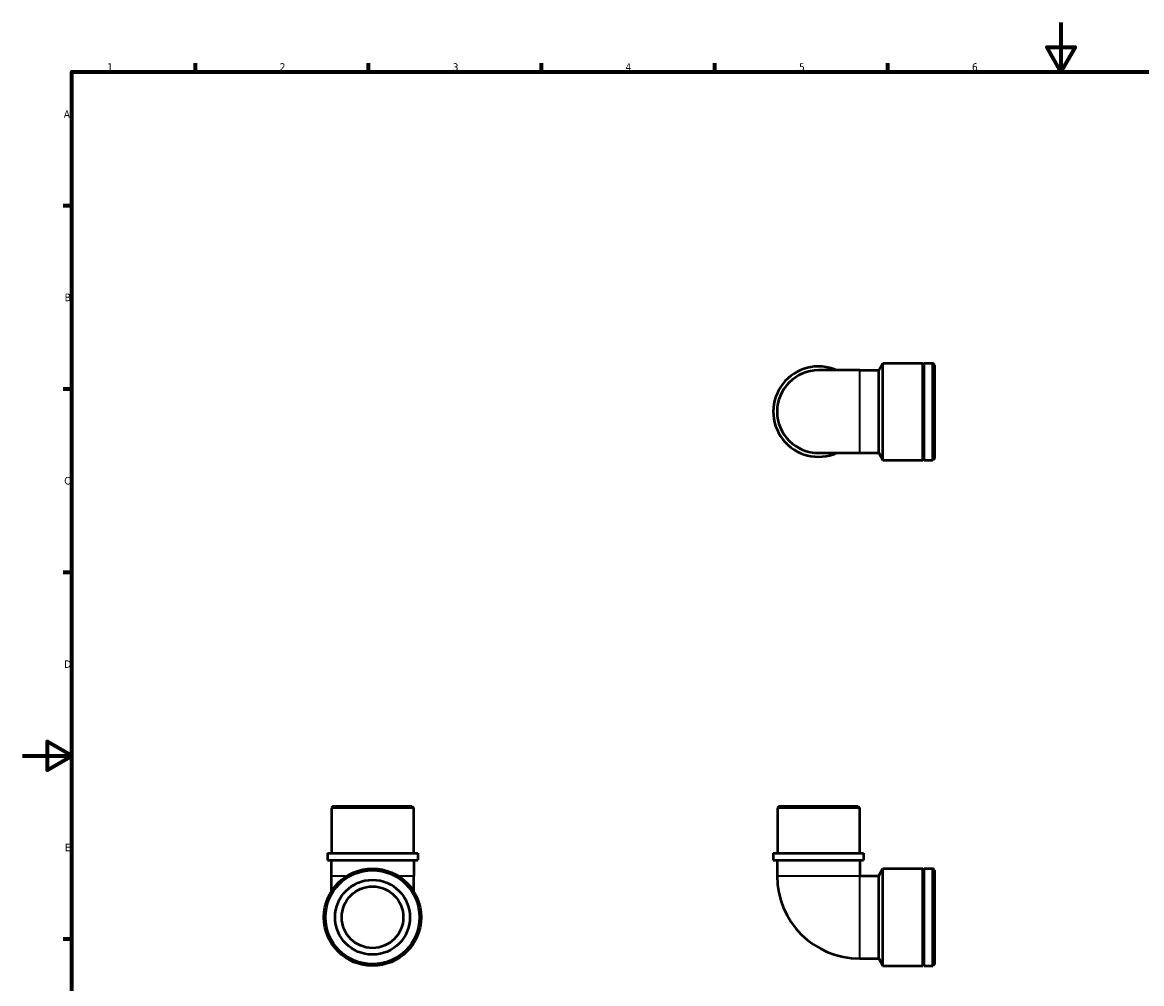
# Model space of a CAD drawing. Header units: millimetres. Extents: x 0 to 906, y -126 to 594.
# Tile 2 of 3: x 0 to 453, y 205 to 594. Entities that reach past the tile are written whole.
import ezdxf

# ---------------------------------------------------------------- set-up
doc = ezdxf.new("R2010")
doc.units = ezdxf.units.MM
for name, color, linetype, lineweight in [('Border (ANSI)', 7, 'Continuous', 70), ('Visible (ANSI)', 7, 'Continuous', 50), ('Visible Narrow (ANSI)', 7, 'Continuous', 35)]:
    doc.layers.add(name, color=color, linetype=linetype, lineweight=lineweight)
doc.styles.add('Note Text (ANSI)', font='tahoma.ttf')

# ---------------------------------------------------------------- blocks, each defined once
blk = doc.blocks.new('Borders Default Border')
at = {"layer": 'Border (ANSI)'}
for p, q in [((70.08, 574), (70.08, 577.45)), ((140.17, 574), (140.17, 577.45)), ((210.25, 574), (210.25, 577.45)), ((280.33, 574), (280.33, 577.45)), ((350.42, 574), (350.42, 577.45)), ((20, 519.75), (16.55, 519.75)), ((20, 445.5), (16.55, 445.5)), ((20, 371.25), (16.55, 371.25)), ((20, 222.75), (16.55, 222.75))]:
    blk.add_line(p, q, dxfattribs=at)
at = {"layer": 'Border (ANSI)', "flags": 128}
for points in [[(420.5, 594), (420.5, 574), (414.73, 584), (426.27, 584), (420.5, 574)], [(20, 20), (20, 574), (821, 574), (821, 20), (20, 20)], [(0, 297), (20, 297), (10, 302.77), (10, 291.23), (20, 297)]]:
    blk.add_lwpolyline(points, dxfattribs=at)
at = {"layer": 'Border (ANSI)', "char_height": 3.05, "attachment_point": 7, "style": 'Note Text (ANSI)'}
for s, insert in [('1', (34.35, 574.4)), ('2', (104.2, 574.4)), ('3', (174.26, 574.34)), ('4', (244.23, 574.4)), ('5', (314.48, 574.34)), ('6', (384.49, 574.34)), ('A', (16.78, 555.35)), ('B', (17.15, 481.1)), ('C', (16.95, 406.8)), ('D', (16.96, 332.6)), ('E', (17.21, 258.35))]:
    blk.add_mtext(s, dxfattribs=dict(at, insert=insert))

msp = doc.modelspace()

# ---------------------------------------------------------------- linework, layer by layer
at = {"layer": 'Visible (ANSI)'}
for p, q in [((346.713, 453.096), (348.418, 456.05)), ((348.418, 416.671), (348.418, 456.05)), ((348.418, 456.05), (364.618, 456.05)), ((364.618, 416.671), (364.618, 456.05)), ((364.868, 455.55), (364.618, 456.05)), ((364.868, 455.55), (365.118, 456.05)), ((364.868, 417.171), (364.868, 455.55)), ((365.118, 416.671), (365.118, 456.05)), ((365.118, 456.05), (368.653, 456.05)), ((368.653, 416.671), (368.653, 456.05)), ((369.318, 455.385), (368.653, 456.05)), ((369.318, 455.385), (369.318, 417.336)), ((339.054, 453.096), (322.318, 453.096)), ((339.054, 453.096), (346.713, 453.096)), ((346.713, 419.625), (346.713, 453.096)), ((322.318, 419.625), (339.054, 419.625)), ((339.054, 419.625), (346.713, 419.625)), ((346.713, 419.625), (348.418, 416.671)), ((364.868, 417.171), (364.618, 416.671)), ((364.868, 417.171), (365.118, 416.671)), ((369.318, 417.336), (368.653, 416.671)), ((348.418, 416.671), (364.618, 416.671)), ((365.118, 416.671), (368.653, 416.671)), ((125.81, 276.617), (125.145, 275.952)), ((125.81, 276.617), (157.729, 276.617)), ((157.729, 276.617), (158.394, 275.952)), ((306.359, 276.617), (305.694, 275.952)), ((306.359, 276.617), (338.278, 276.617)), ((338.278, 276.617), (338.943, 275.952)), ((158.394, 275.952), (125.145, 275.952)), ((125.145, 275.952), (125.145, 257.617)), ((158.394, 275.952), (158.394, 257.617)), ((338.943, 275.952), (305.694, 275.952)), ((305.694, 275.952), (305.694, 257.617)), ((338.943, 275.952), (338.943, 257.617)), ((123.482, 257.617), (160.056, 257.617)), ((123.482, 257.617), (123.482, 254.767)), ((123.482, 254.767), (160.056, 254.767)), ((125.034, 254.767), (125.034, 248.352)), ((158.505, 254.767), (158.505, 248.352)), ((160.056, 257.617), (160.056, 254.767)), ((304.031, 257.617), (340.605, 257.617)), ((304.031, 257.617), (304.031, 254.767)), ((304.031, 254.767), (340.605, 254.767)), ((305.582, 254.767), (305.582, 248.352)), ((339.054, 254.767), (339.054, 248.352)), ((340.605, 257.617), (340.605, 254.767)), ((346.713, 248.352), (348.418, 251.306)), ((348.418, 211.927), (348.418, 251.306)), ((348.418, 251.306), (364.618, 251.306)), ((364.618, 211.927), (364.618, 251.306)), ((364.868, 250.806), (364.618, 251.306)), ((364.868, 250.806), (365.118, 251.306)), ((364.868, 212.427), (364.868, 250.806)), ((365.118, 211.927), (365.118, 251.306)), ((365.118, 251.306), (368.653, 251.306)), ((368.653, 211.927), (368.653, 251.306)), ((369.318, 250.641), (368.653, 251.306)), ((369.318, 250.641), (369.318, 212.592)), ((125.034, 248.352), (125.034, 241.988)), ((158.505, 241.988), (158.505, 248.352)), ((339.054, 248.352), (346.713, 248.352)), ((346.713, 214.881), (346.713, 248.352)), ((339.054, 214.881), (346.713, 214.881)), ((346.713, 214.881), (348.418, 211.927)), ((348.418, 211.927), (364.618, 211.927)), ((364.868, 212.427), (364.618, 211.927)), ((364.868, 212.427), (365.118, 211.927)), ((365.118, 211.927), (368.653, 211.927)), ((369.318, 212.592), (368.653, 211.927))]:
    msp.add_line(p, q, dxfattribs=at)
for radius in [19.689, 19.024, 15.146, 12.468]:
    msp.add_circle((141.769, 231.617), radius, dxfattribs=at)
for centre, radius, start, end in [((322.318, 436.361), 18.287, 66.23073, 293.76927), ((322.318, 436.361), 16.736, 90, 270), ((339.054, 248.352), 33.472, 180, 270)]:
    msp.add_arc(centre, radius, start, end, dxfattribs=at)
at = {"layer": 'Visible Narrow (ANSI)'}
for p, q in [((339.054, 419.831), (339.054, 452.89)), ((125.051, 248.352), (130.816, 248.352)), ((152.723, 248.352), (158.488, 248.352)), ((305.788, 248.352), (338.848, 248.352)), ((339.054, 215.087), (339.054, 248.146))]:
    msp.add_line(p, q, dxfattribs=at)

# ---------------------------------------------------------------- block references
msp.add_blockref('Borders Default Border', (0, 0))

doc.saveas('drawing.dxf')
